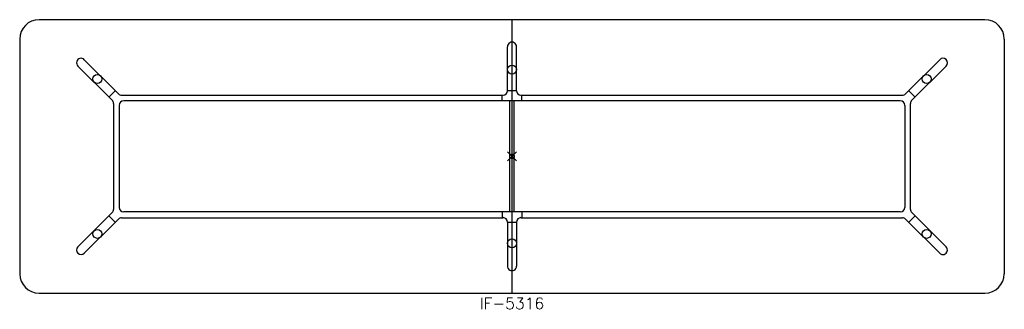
# Model space of a CAD drawing. Header units: inches. Extents: x -108 to 108, y -34 to 30.
import ezdxf
from ezdxf.enums import TextEntityAlignment as Align

# ---------------------------------------------------------------- set-up
doc = ezdxf.new("R2010")
doc.units = ezdxf.units.IN
doc.header["$MEASUREMENT"] = 0
doc.header["$PDMODE"] = 35
doc.layers.add('AFUTL-P', color=2, linetype='Continuous')
doc.layers.add('AFUTL-P-TN', color=2, linetype='Continuous')
doc.styles.get("Standard").update_dxf_attribs({"font": 'txt.shx'})

msp = doc.modelspace()

# ---------------------------------------------------------------- linework, layer by layer
at = {"layer": 'AFUTL-P'}
for p, q in [((103.75, 30), (-103.75, 30)), ((0, -30), (0, 30)), ((-108, 25.75), (-108, -25.75)), ((-0.98, 14.42), (-0.98, 24.07)), ((0.98, 14.42), (0.98, 24.07)), ((108, 25.75), (108, -25.75)), ((-87.73, 12.34), (-95.22, 19.83)), ((-93.83, 21.22), (-86.33, 13.73)), ((93.83, 21.22), (86.33, 13.73)), ((87.73, 12.34), (95.22, 19.83)), ((-88.41, 13.02), (-87.02, 14.41)), ((-85.63, 13.44), (-1.97, 13.44)), ((-2.17, 12.19), (-2.17, 13.44)), ((-0.98, 14.44), (0.98, 14.44)), ((1.97, 13.44), (85.63, 13.44)), ((2.17, 12.19), (2.17, 13.44)), ((88.41, 13.02), (87.02, 14.41)), ((-87.43, 11.63), (-87.43, -11.63)), ((-86.18, 11.19), (-86.18, -11.19)), ((85.18, 12.19), (-85.18, 12.19)), ((-0.5, -12.19), (-0.5, 12.19)), ((0.5, -12.19), (0.5, 12.19)), ((86.18, 11.19), (86.18, -11.19)), ((87.43, -11.63), (87.43, 11.63)), ((-87.73, -12.34), (-95.22, -19.83)), ((85.18, -12.19), (-85.18, -12.19)), ((-2.17, -12.19), (-2.17, -13.44)), ((2.17, -12.19), (2.17, -13.44)), ((87.73, -12.34), (95.22, -19.83)), ((-93.83, -21.22), (-86.33, -13.73)), ((-88.41, -13.02), (-87.02, -14.41)), ((-85.63, -13.44), (-1.97, -13.44)), ((-0.98, -14.42), (-0.98, -24.07)), ((-0.98, -14.44), (0.98, -14.44)), ((0.98, -14.42), (0.98, -24.07)), ((1.97, -13.44), (85.63, -13.44)), ((93.83, -21.22), (86.33, -13.73)), ((88.41, -13.02), (87.02, -14.41)), ((-103.75, -30), (103.75, -30))]:
    msp.add_line(p, q, dxfattribs=at)
for centre in [(0, 19.06), (-90.98, 16.99), (90.98, 16.99), (-90.98, -16.99), (90.98, -16.99), (0, -19.06)]:
    msp.add_circle(centre, 0.984, dxfattribs=at)
for centre, radius, start, end in [((-103.75, 25.75), 4.25, 90, 180), ((103.75, 25.75), 4.25, 360, 90), ((-85.63, 14.44), 1, 225, 270), ((-1.97, 14.42), 0.984, 270, 0), ((1.97, 14.42), 0.984, 180, 270), ((85.63, 14.44), 1, 270, 315), ((-88.43, 11.63), 1, 0, 45), ((-85.18, 11.19), 1, 90, 180), ((85.18, 11.19), 1, 0, 90), ((88.43, 11.63), 1, 135, 180), ((-88.43, -11.63), 1, 315, 0), ((-85.18, -11.19), 1, 180, 270), ((85.18, -11.19), 1, 270, 360), ((88.43, -11.63), 1, 180, 225), ((-85.63, -14.44), 1, 90, 135), ((-1.97, -14.42), 0.984, 0, 90), ((1.97, -14.42), 0.984, 90, 180), ((85.63, -14.44), 1, 45, 90), ((-103.75, -25.75), 4.25, 180, 270), ((103.75, -25.75), 4.25, 270, 0)]:
    msp.add_arc(centre, radius, start, end, dxfattribs=at)
for centre, major_axis, start_param, end_param in [((0, 24.07), (0, -1.01), 1.570796, 4.712389), ((-94.52, 20.53), (0.712, -0.712), 1.570796, 4.712389), ((94.52, 20.53), (0.712, 0.712), -1.570796, 1.570796), ((-94.52, -20.53), (-0.712, -0.712), -1.570796, 1.570796), ((94.52, -20.53), (-0.712, 0.712), 1.570796, 4.712389), ((0, -24.07), (0, -1.01), 4.712389, 7.853982)]:
    msp.add_ellipse(centre, major_axis=major_axis, ratio=0.978148, start_param=start_param, end_param=end_param, dxfattribs=at)
msp.add_point((0, 0), dxfattribs=at)

# ---------------------------------------------------------------- texts
at = {"layer": 'AFUTL-P-TN'}
msp.add_text('IF-5316', height=2.5, dxfattribs=at).set_placement((0, -33.5), align=Align.CENTER)

doc.saveas('drawing.dxf')
